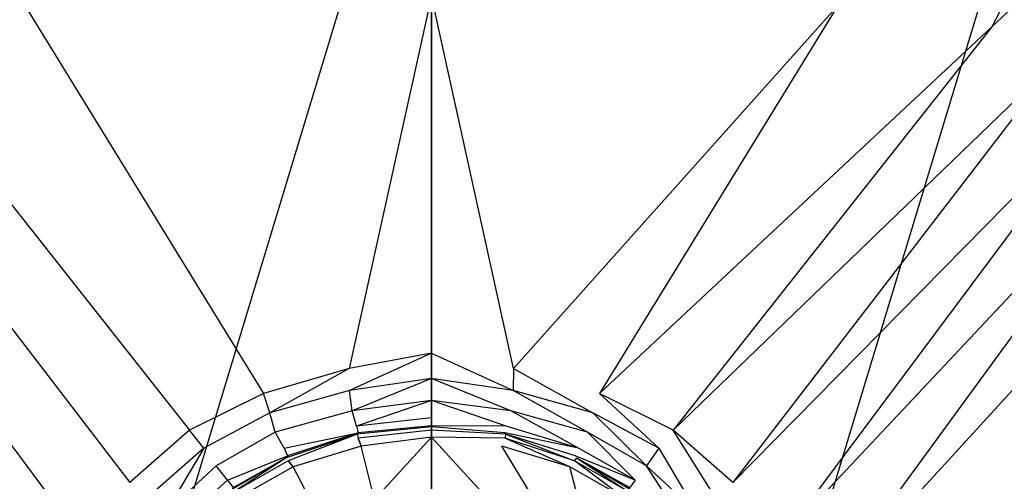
# Model space of a CAD drawing. Extents: x 0 to 1.5, y -0.9 to 0.
# Tile 13 of 16: x 0.67 to 0.87, y -0.39 to -0.3. Entities that reach past the tile are written whole.
import ezdxf

# ---------------------------------------------------------------- set-up
doc = ezdxf.new("R2010")
doc.units = 0
doc.layers.add('L1_GRUPPE_28___REPLACEMTFOREMPT', color=7, linetype='CONTINUOUS')

msp = doc.modelspace()

# ---------------------------------------------------------------- linework, layer by layer
at = {"layer": 'L1_GRUPPE_28___REPLACEMTFOREMPT', "color": 8}
for points, invisible_edges in [([(0.586894, -0.206317, 0.033794), (0.637521, -0.302948, 0.031303), (0.668413, -0.298706, 0.031361), (0.586894, -0.206317, 0.033794)], 14), ([(0.862476, -0.302948, 0.031303), (0.913103, -0.206317, 0.033794), (0.831584, -0.298706, 0.031361), (0.862476, -0.302948, 0.031303)], 13), ([(0.913103, -0.206317, 0.033794), (0.862476, -0.302948, 0.031303), (0.962257, -0.209556, 0.033778), (0.913103, -0.206317, 0.033794)], 14), ([(0.875987, -0.309219, 0.031216), (0.962257, -0.209556, 0.033778), (0.862476, -0.302948, 0.031303), (0.875987, -0.309219, 0.031216)], 13), ([(0.632471, -0.626255, 0.00106), (0.632471, -0.273736, 0.00106), (0.749998, -0.238006, 0.00106), (0.632471, -0.626255, 0.00106)], 10), ([(0.632471, -0.626255, 0.00106), (0.749998, -0.238006, 0.00106), (0.749998, -0.661985, 0.00106), (0.632471, -0.626255, 0.00106)], 13), ([(0.749998, -0.661985, 0.00106), (0.749998, -0.238006, 0.00106), (0.867526, -0.273736, 0.00106), (0.749998, -0.661985, 0.00106)], 10), ([(0.749998, -0.661985, 0.00106), (0.867526, -0.273736, 0.00106), (0.867526, -0.626255, 0.00106), (0.749998, -0.661985, 0.00106)], 13), ([(0.749998, -0.296767, 0.031356), (0.668413, -0.298706, 0.031361), (0.733486, -0.371555, 0.029456), (0.749998, -0.296767, 0.031356)], 14), ([(0.749998, -0.296767, 0.031356), (0.733486, -0.371555, 0.029456), (0.749998, -0.368456, 0.029456), (0.749998, -0.296767, 0.031356)], 14), ([(0.766511, -0.371555, 0.029456), (0.749998, -0.296767, 0.031356), (0.749998, -0.368456, 0.029456), (0.766511, -0.371555, 0.029456)], 14), ([(0.831584, -0.298706, 0.031361), (0.749998, -0.296767, 0.031356), (0.766511, -0.371555, 0.029456), (0.831584, -0.298706, 0.031361)], 14), ([(0.716267, -0.376553, 0.029351), (0.668413, -0.298706, 0.031361), (0.637521, -0.302948, 0.031303), (0.716267, -0.376553, 0.029351)], 13), ([(0.668413, -0.298706, 0.031361), (0.716267, -0.376553, 0.029351), (0.733486, -0.371555, 0.029456), (0.668413, -0.298706, 0.031361)], 14), ([(0.78373, -0.376553, 0.029351), (0.831584, -0.298706, 0.031361), (0.766511, -0.371555, 0.029456), (0.78373, -0.376553, 0.029351)], 13), ([(0.831584, -0.298706, 0.031361), (0.78373, -0.376553, 0.029351), (0.862476, -0.302948, 0.031303), (0.831584, -0.298706, 0.031361)], 14), ([(0.701435, -0.383951, 0.029246), (0.637521, -0.302948, 0.031303), (0.62401, -0.309219, 0.031216), (0.701435, -0.383951, 0.029246)], 13), ([(0.637521, -0.302948, 0.031303), (0.701435, -0.383951, 0.029246), (0.716267, -0.376553, 0.029351), (0.637521, -0.302948, 0.031303)], 14), ([(0.798562, -0.383951, 0.029246), (0.862476, -0.302948, 0.031303), (0.78373, -0.376553, 0.029351), (0.798562, -0.383951, 0.029246)], 13), ([(0.862476, -0.302948, 0.031303), (0.798562, -0.383951, 0.029246), (0.875987, -0.309219, 0.031216), (0.862476, -0.302948, 0.031303)], 14), ([(0.689491, -0.394447, 0.029246), (0.62401, -0.309219, 0.031216), (0.613938, -0.317595, 0.031223), (0.689491, -0.394447, 0.029246)], 13), ([(0.62401, -0.309219, 0.031216), (0.689491, -0.394447, 0.029246), (0.701435, -0.383951, 0.029246), (0.62401, -0.309219, 0.031216)], 14), ([(0.810506, -0.394447, 0.029246), (0.875987, -0.309219, 0.031216), (0.798562, -0.383951, 0.029246), (0.810506, -0.394447, 0.029246)], 13), ([(0.875987, -0.309219, 0.031216), (0.810506, -0.394447, 0.029246), (0.886059, -0.317595, 0.031223), (0.875987, -0.309219, 0.031216)], 14), ([(0.679637, -0.405643, 0.029246), (0.613938, -0.317595, 0.031223), (0.605865, -0.327156, 0.031217), (0.679637, -0.405643, 0.029246)], 13), ([(0.613938, -0.317595, 0.031223), (0.679637, -0.405643, 0.029246), (0.689491, -0.394447, 0.029246), (0.613938, -0.317595, 0.031223)], 14), ([(0.82036, -0.405643, 0.029246), (0.886059, -0.317595, 0.031223), (0.810506, -0.394447, 0.029246), (0.82036, -0.405643, 0.029246)], 13), ([(0.886059, -0.317595, 0.031223), (0.82036, -0.405643, 0.029246), (0.894132, -0.327156, 0.031217), (0.886059, -0.317595, 0.031223)], 14), ([(0.672868, -0.419038, 0.029246), (0.605865, -0.327156, 0.031217), (0.600159, -0.339628, 0.031211), (0.672868, -0.419038, 0.029246)], 13), ([(0.605865, -0.327156, 0.031217), (0.672868, -0.419038, 0.029246), (0.679637, -0.405643, 0.029246), (0.605865, -0.327156, 0.031217)], 14), ([(0.827129, -0.419038, 0.029246), (0.894132, -0.327156, 0.031217), (0.82036, -0.405643, 0.029246), (0.827129, -0.419038, 0.029246)], 13), ([(0.894132, -0.327156, 0.031217), (0.827129, -0.419038, 0.029246), (0.899838, -0.339628, 0.031211), (0.894132, -0.327156, 0.031217)], 14), ([(0.668986, -0.434933, 0.029246), (0.600159, -0.339628, 0.031211), (0.596651, -0.36945, 0.031192), (0.668986, -0.434933, 0.029246)], 14), ([(0.672868, -0.419038, 0.029246), (0.600159, -0.339628, 0.031211), (0.668986, -0.434933, 0.029246), (0.672868, -0.419038, 0.029246)], 14), ([(0.899838, -0.339628, 0.031211), (0.827129, -0.419038, 0.029246), (0.831011, -0.434933, 0.029246), (0.899838, -0.339628, 0.031211)], 14), ([(0.903346, -0.36945, 0.031192), (0.899838, -0.339628, 0.031211), (0.831011, -0.434933, 0.029246), (0.903346, -0.36945, 0.031192)], 14), ([(0.668986, -0.434933, 0.029246), (0.596651, -0.36945, 0.031192), (0.666299, -0.449995, 0.029246), (0.668986, -0.434933, 0.029246)], 14), ([(0.733586, -0.375953, 0.029351), (0.749998, -0.368456, 0.029456), (0.733486, -0.371555, 0.029456), (0.733586, -0.375953, 0.029351)], 13), ([(0.749998, -0.368456, 0.029456), (0.733586, -0.375953, 0.029351), (0.749998, -0.373554, 0.029351), (0.749998, -0.368456, 0.029456)], 14), ([(0.766411, -0.375953, 0.029351), (0.749998, -0.368456, 0.029456), (0.749998, -0.373554, 0.029351), (0.766411, -0.375953, 0.029351)], 13), ([(0.749998, -0.368456, 0.029456), (0.766411, -0.375953, 0.029351), (0.766511, -0.371555, 0.029456), (0.749998, -0.368456, 0.029456)], 14), ([(0.903346, -0.36945, 0.031192), (0.831011, -0.434933, 0.029246), (0.833698, -0.449995, 0.029246), (0.903346, -0.36945, 0.031192)], 14), ([(0.965705, -0.449995, 0.032841), (0.903346, -0.36945, 0.031192), (0.833698, -0.449995, 0.029246), (0.965705, -0.449995, 0.032841)], 14), ([(0.71756, -0.380452, 0.029246), (0.733486, -0.371555, 0.029456), (0.716267, -0.376553, 0.029351), (0.71756, -0.380452, 0.029246)], 13), ([(0.733486, -0.371555, 0.029456), (0.71756, -0.380452, 0.029246), (0.733586, -0.375953, 0.029351), (0.733486, -0.371555, 0.029456)], 14), ([(0.782437, -0.380452, 0.029246), (0.766511, -0.371555, 0.029456), (0.766411, -0.375953, 0.029351), (0.782437, -0.380452, 0.029246)], 13), ([(0.766511, -0.371555, 0.029456), (0.782437, -0.380452, 0.029246), (0.78373, -0.376553, 0.029351), (0.766511, -0.371555, 0.029456)], 14), ([(0.749998, -0.373554, 0.029351), (0.733586, -0.375953, 0.029351), (0.734084, -0.380052, 0.029246), (0.749998, -0.373554, 0.029351)], 14), ([(0.749998, -0.373554, 0.029351), (0.734084, -0.380052, 0.029246), (0.749998, -0.377953, 0.029351), (0.749998, -0.373554, 0.029351)], 14), ([(0.765913, -0.380052, 0.029246), (0.749998, -0.373554, 0.029351), (0.749998, -0.377953, 0.029351), (0.765913, -0.380052, 0.029246)], 14), ([(0.766411, -0.375953, 0.029351), (0.749998, -0.373554, 0.029351), (0.765913, -0.380052, 0.029246), (0.766411, -0.375953, 0.029351)], 14), ([(0.716267, -0.376553, 0.029351), (0.701435, -0.383951, 0.029246), (0.704322, -0.387549, 0.029246), (0.716267, -0.376553, 0.029351)], 14), ([(0.71756, -0.380452, 0.029246), (0.716267, -0.376553, 0.029351), (0.704322, -0.387549, 0.029246), (0.71756, -0.380452, 0.029246)], 14), ([(0.733586, -0.375953, 0.029351), (0.71756, -0.380452, 0.029246), (0.718655, -0.38435, 0.029246), (0.733586, -0.375953, 0.029351)], 14), ([(0.734084, -0.380052, 0.029246), (0.733586, -0.375953, 0.029351), (0.718655, -0.38435, 0.029246), (0.734084, -0.380052, 0.029246)], 14), ([(0.781342, -0.38435, 0.029246), (0.766411, -0.375953, 0.029351), (0.765913, -0.380052, 0.029246), (0.781342, -0.38435, 0.029246)], 14), ([(0.782437, -0.380452, 0.029246), (0.766411, -0.375953, 0.029351), (0.781342, -0.38435, 0.029246), (0.782437, -0.380452, 0.029246)], 14), ([(0.795675, -0.387549, 0.029246), (0.78373, -0.376553, 0.029351), (0.782437, -0.380452, 0.029246), (0.795675, -0.387549, 0.029246)], 14), ([(0.798562, -0.383951, 0.029246), (0.78373, -0.376553, 0.029351), (0.795675, -0.387549, 0.029246), (0.798562, -0.383951, 0.029246)], 14), ([(0.749998, -0.377953, 0.029351), (0.734084, -0.380052, 0.029246), (0.734979, -0.383151, 0.02757), (0.749998, -0.377953, 0.029351)], 14), ([(0.749998, -0.377953, 0.029351), (0.734979, -0.383151, 0.02757), (0.749998, -0.381451, 0.027884), (0.749998, -0.377953, 0.029351)], 14), ([(0.765018, -0.383151, 0.02757), (0.749998, -0.377953, 0.029351), (0.749998, -0.381451, 0.027884), (0.765018, -0.383151, 0.02757)], 14), ([(0.765913, -0.380052, 0.029246), (0.749998, -0.377953, 0.029351), (0.765018, -0.383151, 0.02757), (0.765913, -0.380052, 0.029246)], 14), ([(0.71756, -0.380452, 0.029246), (0.704322, -0.387549, 0.029246), (0.70681, -0.391048, 0.029142), (0.71756, -0.380452, 0.029246)], 14), ([(0.718655, -0.38435, 0.029246), (0.71756, -0.380452, 0.029246), (0.70681, -0.391048, 0.029142), (0.718655, -0.38435, 0.029246)], 14), ([(0.734084, -0.380052, 0.029246), (0.718655, -0.38435, 0.029246), (0.720447, -0.387549, 0.027884), (0.734084, -0.380052, 0.029246)], 14), ([(0.734979, -0.383151, 0.02757), (0.734084, -0.380052, 0.029246), (0.720447, -0.387549, 0.027884), (0.734979, -0.383151, 0.02757)], 14), ([(0.749998, -0.381451, 0.027884), (0.734979, -0.383151, 0.02757), (0.749998, -0.383051, 0.024531), (0.749998, -0.381451, 0.027884)], 14), ([(0.749998, -0.381451, 0.027884), (0.749998, -0.383051, 0.024531), (0.765018, -0.383151, 0.02757), (0.749998, -0.381451, 0.027884)], 14), ([(0.77955, -0.387549, 0.027884), (0.765913, -0.380052, 0.029246), (0.765018, -0.383151, 0.02757), (0.77955, -0.387549, 0.027884)], 14), ([(0.781342, -0.38435, 0.029246), (0.765913, -0.380052, 0.029246), (0.77955, -0.387549, 0.027884), (0.781342, -0.38435, 0.029246)], 14), ([(0.793187, -0.391048, 0.029142), (0.782437, -0.380452, 0.029246), (0.781342, -0.38435, 0.029246), (0.793187, -0.391048, 0.029142)], 14), ([(0.795675, -0.387549, 0.029246), (0.782437, -0.380452, 0.029246), (0.793187, -0.391048, 0.029142), (0.795675, -0.387549, 0.029246)], 14), ([(0.720447, -0.387549, 0.027884), (0.735278, -0.38445, 0.024426), (0.734979, -0.383151, 0.02757), (0.720447, -0.387549, 0.027884)], 14), ([(0.734979, -0.383151, 0.02757), (0.735278, -0.38445, 0.024426), (0.749998, -0.383051, 0.024531), (0.734979, -0.383151, 0.02757)], 14), ([(0.749998, -0.383251, 0.021388), (0.735079, -0.38475, 0.021283), (0.749998, -0.383951, 0.019187), (0.749998, -0.383251, 0.021388)], 14), ([(0.735278, -0.38445, 0.024426), (0.735079, -0.38475, 0.021283), (0.749998, -0.383251, 0.021388), (0.735278, -0.38445, 0.024426)], 14), ([(0.749998, -0.383051, 0.024531), (0.735278, -0.38445, 0.024426), (0.749998, -0.383251, 0.021388), (0.749998, -0.383051, 0.024531)], 14), ([(0.765018, -0.383151, 0.02757), (0.749998, -0.383051, 0.024531), (0.764719, -0.38445, 0.024426), (0.765018, -0.383151, 0.02757)], 14), ([(0.749998, -0.383051, 0.024531), (0.749998, -0.383251, 0.021388), (0.764719, -0.38445, 0.024426), (0.749998, -0.383051, 0.024531)], 14), ([(0.749998, -0.383251, 0.021388), (0.749998, -0.383951, 0.019187), (0.764918, -0.38475, 0.021283), (0.749998, -0.383251, 0.021388)], 14), ([(0.764719, -0.38445, 0.024426), (0.749998, -0.383251, 0.021388), (0.764918, -0.38475, 0.021283), (0.764719, -0.38445, 0.024426)], 14), ([(0.77955, -0.387549, 0.027884), (0.765018, -0.383151, 0.02757), (0.764719, -0.38445, 0.024426), (0.77955, -0.387549, 0.027884)], 14), ([(0.701435, -0.383951, 0.029246), (0.689491, -0.394447, 0.029246), (0.692875, -0.397546, 0.029142), (0.701435, -0.383951, 0.029246)], 14), ([(0.704322, -0.387549, 0.029246), (0.701435, -0.383951, 0.029246), (0.692875, -0.397546, 0.029142), (0.704322, -0.387549, 0.029246)], 14), ([(0.718655, -0.38435, 0.029246), (0.70681, -0.391048, 0.029142), (0.7091, -0.393947, 0.027989), (0.718655, -0.38435, 0.029246)], 14), ([(0.720447, -0.387549, 0.027884), (0.718655, -0.38435, 0.029246), (0.7091, -0.393947, 0.027989), (0.720447, -0.387549, 0.027884)], 14), ([(0.720447, -0.387549, 0.027884), (0.721144, -0.389049, 0.024426), (0.735278, -0.38445, 0.024426), (0.720447, -0.387549, 0.027884)], 14), ([(0.735079, -0.38475, 0.021283), (0.720845, -0.389449, 0.021283), (0.721243, -0.390048, 0.019082), (0.735079, -0.38475, 0.021283)], 14), ([(0.721144, -0.389049, 0.024426), (0.720845, -0.389449, 0.021283), (0.735079, -0.38475, 0.021283), (0.721144, -0.389049, 0.024426)], 14), ([(0.735278, -0.38445, 0.024426), (0.721144, -0.389049, 0.024426), (0.735079, -0.38475, 0.021283), (0.735278, -0.38445, 0.024426)], 14), ([(0.735079, -0.38475, 0.021283), (0.721243, -0.390048, 0.019082), (0.735278, -0.38555, 0.018873), (0.735079, -0.38475, 0.021283)], 14), ([(0.735079, -0.38475, 0.021283), (0.735278, -0.38555, 0.018873), (0.749998, -0.383951, 0.019187), (0.735079, -0.38475, 0.021283)], 14), ([(0.749998, -0.383951, 0.019187), (0.735278, -0.38555, 0.018873), (0.749998, -0.38535, 0.017511), (0.749998, -0.383951, 0.019187)], 14), ([(0.735278, -0.38555, 0.018873), (0.735875, -0.387149, 0.017196), (0.749998, -0.38535, 0.017511), (0.735278, -0.38555, 0.018873)], 14), ([(0.738563, -0.397846, 0.009128), (0.749998, -0.38535, 0.017511), (0.735875, -0.387149, 0.017196), (0.738563, -0.397846, 0.009128)], 13), ([(0.749998, -0.38535, 0.017511), (0.738563, -0.397846, 0.009128), (0.749998, -0.396446, 0.009338), (0.749998, -0.38535, 0.017511)], 14), ([(0.749998, -0.383951, 0.019187), (0.749998, -0.38535, 0.017511), (0.764719, -0.38555, 0.018873), (0.749998, -0.383951, 0.019187)], 14), ([(0.764918, -0.38475, 0.021283), (0.749998, -0.383951, 0.019187), (0.764719, -0.38555, 0.018873), (0.764918, -0.38475, 0.021283)], 14), ([(0.764719, -0.38555, 0.018873), (0.749998, -0.38535, 0.017511), (0.764122, -0.387149, 0.017196), (0.764719, -0.38555, 0.018873)], 14), ([(0.761434, -0.397846, 0.009128), (0.749998, -0.38535, 0.017511), (0.749998, -0.396446, 0.009338), (0.761434, -0.397846, 0.009128)], 13), ([(0.749998, -0.38535, 0.017511), (0.761434, -0.397846, 0.009128), (0.764122, -0.387149, 0.017196), (0.749998, -0.38535, 0.017511)], 14), ([(0.77955, -0.387549, 0.027884), (0.764719, -0.38445, 0.024426), (0.778853, -0.389049, 0.024426), (0.77955, -0.387549, 0.027884)], 14), ([(0.764719, -0.38445, 0.024426), (0.764918, -0.38475, 0.021283), (0.778853, -0.389049, 0.024426), (0.764719, -0.38445, 0.024426)], 14), ([(0.764918, -0.38475, 0.021283), (0.764719, -0.38555, 0.018873), (0.778754, -0.390048, 0.019082), (0.764918, -0.38475, 0.021283)], 14), ([(0.764918, -0.38475, 0.021283), (0.778754, -0.390048, 0.019082), (0.779152, -0.389449, 0.021283), (0.764918, -0.38475, 0.021283)], 14), ([(0.778853, -0.389049, 0.024426), (0.764918, -0.38475, 0.021283), (0.779152, -0.389449, 0.021283), (0.778853, -0.389049, 0.024426)], 14), ([(0.790897, -0.393947, 0.027989), (0.781342, -0.38435, 0.029246), (0.77955, -0.387549, 0.027884), (0.790897, -0.393947, 0.027989)], 14), ([(0.793187, -0.391048, 0.029142), (0.781342, -0.38435, 0.029246), (0.790897, -0.393947, 0.027989), (0.793187, -0.391048, 0.029142)], 14), ([(0.807122, -0.397546, 0.029142), (0.798562, -0.383951, 0.029246), (0.795675, -0.387549, 0.029246), (0.807122, -0.397546, 0.029142)], 14), ([(0.810506, -0.394447, 0.029246), (0.798562, -0.383951, 0.029246), (0.807122, -0.397546, 0.029142), (0.810506, -0.394447, 0.029246)], 14), ([(0.721243, -0.390048, 0.019082), (0.722239, -0.391248, 0.017406), (0.735278, -0.38555, 0.018873), (0.721243, -0.390048, 0.019082)], 14), ([(0.735875, -0.387149, 0.017196), (0.735278, -0.38555, 0.018873), (0.722239, -0.391248, 0.017406), (0.735875, -0.387149, 0.017196)], 14), ([(0.735875, -0.387149, 0.017196), (0.722239, -0.391248, 0.017406), (0.727415, -0.401045, 0.009338), (0.735875, -0.387149, 0.017196)], 14), ([(0.738563, -0.397846, 0.009128), (0.735875, -0.387149, 0.017196), (0.727415, -0.401045, 0.009338), (0.738563, -0.397846, 0.009128)], 14), ([(0.772582, -0.401045, 0.009338), (0.764122, -0.387149, 0.017196), (0.761434, -0.397846, 0.009128), (0.772582, -0.401045, 0.009338)], 14), ([(0.777758, -0.391248, 0.017406), (0.764719, -0.38555, 0.018873), (0.764122, -0.387149, 0.017196), (0.777758, -0.391248, 0.017406)], 14), ([(0.777758, -0.391248, 0.017406), (0.764122, -0.387149, 0.017196), (0.772582, -0.401045, 0.009338), (0.777758, -0.391248, 0.017406)], 14), ([(0.778754, -0.390048, 0.019082), (0.764719, -0.38555, 0.018873), (0.777758, -0.391248, 0.017406), (0.778754, -0.390048, 0.019082)], 14), ([(0.696658, -0.400445, 0.029037), (0.704322, -0.387549, 0.029246), (0.692875, -0.397546, 0.029142), (0.696658, -0.400445, 0.029037)], 13), ([(0.704322, -0.387549, 0.029246), (0.696658, -0.400445, 0.029037), (0.70681, -0.391048, 0.029142), (0.704322, -0.387549, 0.029246)], 14), ([(0.7091, -0.393947, 0.027989), (0.721144, -0.389049, 0.024426), (0.720447, -0.387549, 0.027884), (0.7091, -0.393947, 0.027989)], 14), ([(0.7091, -0.393947, 0.027989), (0.710195, -0.395447, 0.024426), (0.721144, -0.389049, 0.024426), (0.7091, -0.393947, 0.027989)], 14), ([(0.710195, -0.395447, 0.024426), (0.720845, -0.389449, 0.021283), (0.721144, -0.389049, 0.024426), (0.710195, -0.395447, 0.024426)], 14), ([(0.790897, -0.393947, 0.027989), (0.77955, -0.387549, 0.027884), (0.778853, -0.389049, 0.024426), (0.790897, -0.393947, 0.027989)], 14), ([(0.779152, -0.389449, 0.021283), (0.789802, -0.395447, 0.024426), (0.778853, -0.389049, 0.024426), (0.779152, -0.389449, 0.021283)], 14), ([(0.790897, -0.393947, 0.027989), (0.778853, -0.389049, 0.024426), (0.789802, -0.395447, 0.024426), (0.790897, -0.393947, 0.027989)], 14), ([(0.803339, -0.400445, 0.029037), (0.795675, -0.387549, 0.029246), (0.793187, -0.391048, 0.029142), (0.803339, -0.400445, 0.029037)], 13), ([(0.795675, -0.387549, 0.029246), (0.803339, -0.400445, 0.029037), (0.807122, -0.397546, 0.029142), (0.795675, -0.387549, 0.029246)], 14), ([(0.70681, -0.391048, 0.029142), (0.696658, -0.400445, 0.029037), (0.699146, -0.402844, 0.027779), (0.70681, -0.391048, 0.029142)], 14), ([(0.7091, -0.393947, 0.027989), (0.70681, -0.391048, 0.029142), (0.699146, -0.402844, 0.027779), (0.7091, -0.393947, 0.027989)], 14), ([(0.720845, -0.389449, 0.021283), (0.710095, -0.395746, 0.021283), (0.710493, -0.396246, 0.019187), (0.720845, -0.389449, 0.021283)], 14), ([(0.720845, -0.389449, 0.021283), (0.710195, -0.395447, 0.024426), (0.710095, -0.395746, 0.021283), (0.720845, -0.389449, 0.021283)], 13), ([(0.720845, -0.389449, 0.021283), (0.710493, -0.396246, 0.019187), (0.721243, -0.390048, 0.019082), (0.720845, -0.389449, 0.021283)], 14), ([(0.721243, -0.390048, 0.019082), (0.710493, -0.396246, 0.019187), (0.711489, -0.397346, 0.017511), (0.721243, -0.390048, 0.019082)], 14), ([(0.722239, -0.391248, 0.017406), (0.721243, -0.390048, 0.019082), (0.711489, -0.397346, 0.017511), (0.722239, -0.391248, 0.017406)], 14), ([(0.722239, -0.391248, 0.017406), (0.711489, -0.397346, 0.017511), (0.718257, -0.406043, 0.009442), (0.722239, -0.391248, 0.017406)], 14), ([(0.727415, -0.401045, 0.009338), (0.722239, -0.391248, 0.017406), (0.718257, -0.406043, 0.009442), (0.727415, -0.401045, 0.009338)], 14), ([(0.78174, -0.406043, 0.009442), (0.777758, -0.391248, 0.017406), (0.772582, -0.401045, 0.009338), (0.78174, -0.406043, 0.009442)], 14), ([(0.788508, -0.397346, 0.017511), (0.778754, -0.390048, 0.019082), (0.777758, -0.391248, 0.017406), (0.788508, -0.397346, 0.017511)], 14), ([(0.788508, -0.397346, 0.017511), (0.777758, -0.391248, 0.017406), (0.78174, -0.406043, 0.009442), (0.788508, -0.397346, 0.017511)], 14), ([(0.779152, -0.389449, 0.021283), (0.778754, -0.390048, 0.019082), (0.789504, -0.396246, 0.019187), (0.779152, -0.389449, 0.021283)], 14), ([(0.789504, -0.396246, 0.019187), (0.778754, -0.390048, 0.019082), (0.788508, -0.397346, 0.017511), (0.789504, -0.396246, 0.019187)], 14), ([(0.779152, -0.389449, 0.021283), (0.789504, -0.396246, 0.019187), (0.789902, -0.395746, 0.021283), (0.779152, -0.389449, 0.021283)], 14), ([(0.789802, -0.395447, 0.024426), (0.779152, -0.389449, 0.021283), (0.789902, -0.395746, 0.021283), (0.789802, -0.395447, 0.024426)], 13), ([(0.800851, -0.402844, 0.027779), (0.793187, -0.391048, 0.029142), (0.790897, -0.393947, 0.027989), (0.800851, -0.402844, 0.027779)], 14), ([(0.803339, -0.400445, 0.029037), (0.793187, -0.391048, 0.029142), (0.800851, -0.402844, 0.027779), (0.803339, -0.400445, 0.029037)], 14), ([(0.7091, -0.393947, 0.027989), (0.699146, -0.402844, 0.027779), (0.710195, -0.395447, 0.024426), (0.7091, -0.393947, 0.027989)], 14), ([(0.790897, -0.393947, 0.027989), (0.789802, -0.395447, 0.024426), (0.800851, -0.402844, 0.027779), (0.790897, -0.393947, 0.027989)], 14)]:
    msp.add_3dface(points, dxfattribs=dict(at, invisible_edges=invisible_edges))

doc.saveas('drawing.dxf')
